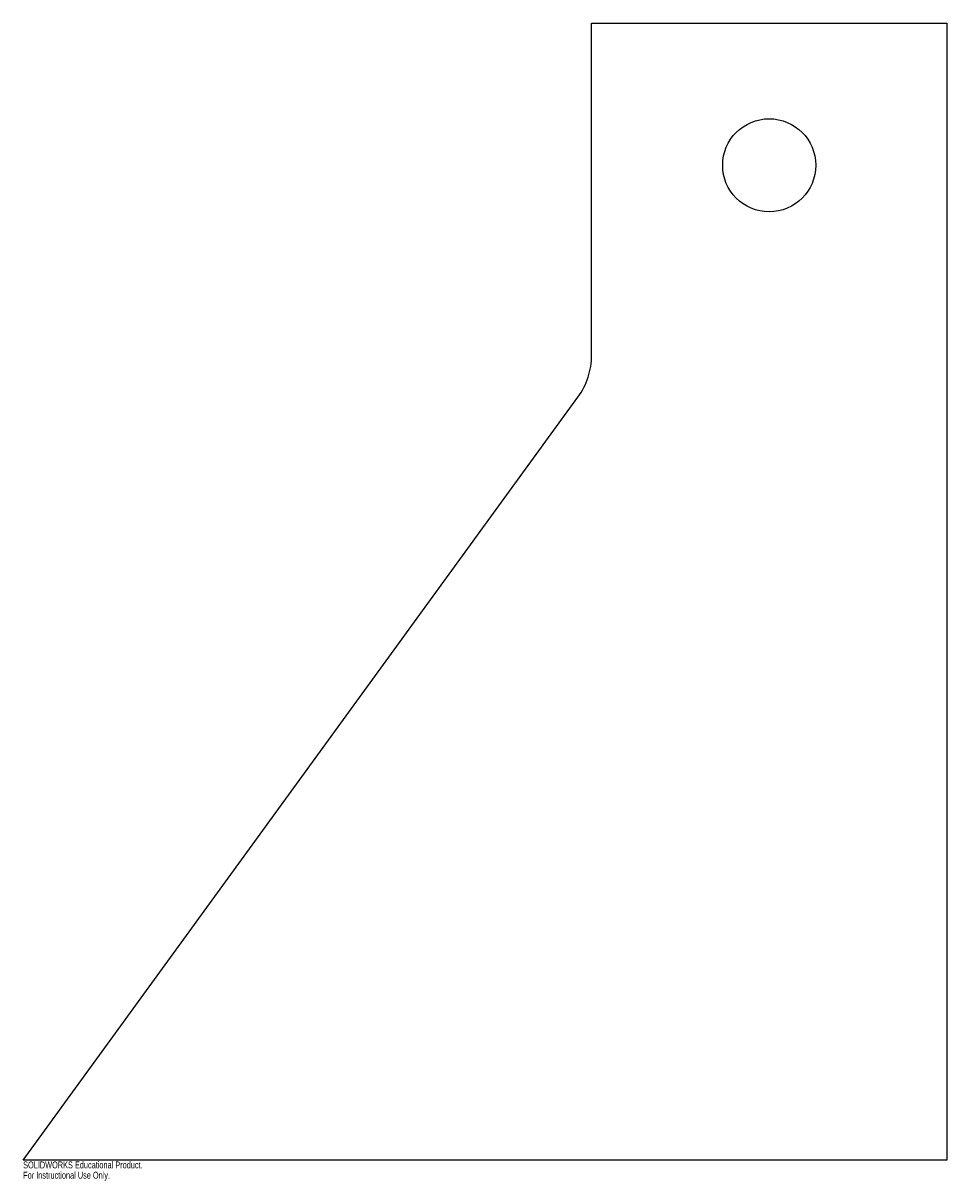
# Model space of a CAD drawing. Header units: millimetres. Extents: x -650 to 0, y -140 to 675.
import ezdxf

# ---------------------------------------------------------------- set-up
doc = ezdxf.new("R2010")
doc.units = ezdxf.units.MM
doc.layers.add('CORTE', color=7, linetype='Continuous')
doc.styles.add('SLDTEXTSTYLE0', font='TXT', dxfattribs={"width": 0.7})

msp = doc.modelspace()

# ---------------------------------------------------------------- linework, layer by layer
at = {"layer": 'CORTE', "color": 7, "linetype": 'Continuous', "lineweight": 25}
for p, q in [((-250, 441.26), (-250, 675)), ((-250, 675), (0, 675)), ((0, 675), (0, -125)), ((-250.04, 439.29), (-250, 441.26)), ((-250.96, 431.5), (-250.62, 433.43)), ((-250.62, 433.43), (-250.35, 435.38)), ((-250.35, 435.38), (-250.15, 437.33)), ((-250.15, 437.33), (-250.04, 439.29)), ((-253.81, 422.11), (-253.1, 423.94)), ((-253.1, 423.94), (-252.45, 425.8)), ((-252.45, 425.8), (-251.88, 427.68)), ((-251.88, 427.68), (-251.38, 429.58)), ((-251.38, 429.58), (-250.96, 431.5)), ((-257.38, 415.12), (-256.38, 416.81)), ((-256.38, 416.81), (-255.46, 418.54)), ((-255.46, 418.54), (-254.6, 420.31)), ((-254.6, 420.31), (-253.81, 422.11)), ((-650, -125), (-259.56, 411.85)), ((-259.56, 411.85), (-258.44, 413.46)), ((-258.44, 413.46), (-257.38, 415.12)), ((0, -125), (-650, -125))]:
    msp.add_line(p, q, dxfattribs=at)
msp.add_circle((-125, 575), 32.75, dxfattribs=at)

# ---------------------------------------------------------------- texts
at = {"color": 7, "linetype": 'Continuous', "char_height": 4.8336, "attachment_point": 1, "style": 'SLDTEXTSTYLE0'}
for s, insert in [('SOLIDWORKS Educational Product.', (-650, -126.02)), ('For Instructional Use Only.', (-650, -133.27))]:
    msp.add_mtext(s, dxfattribs=dict(at, insert=insert))

doc.saveas('drawing.dxf')
